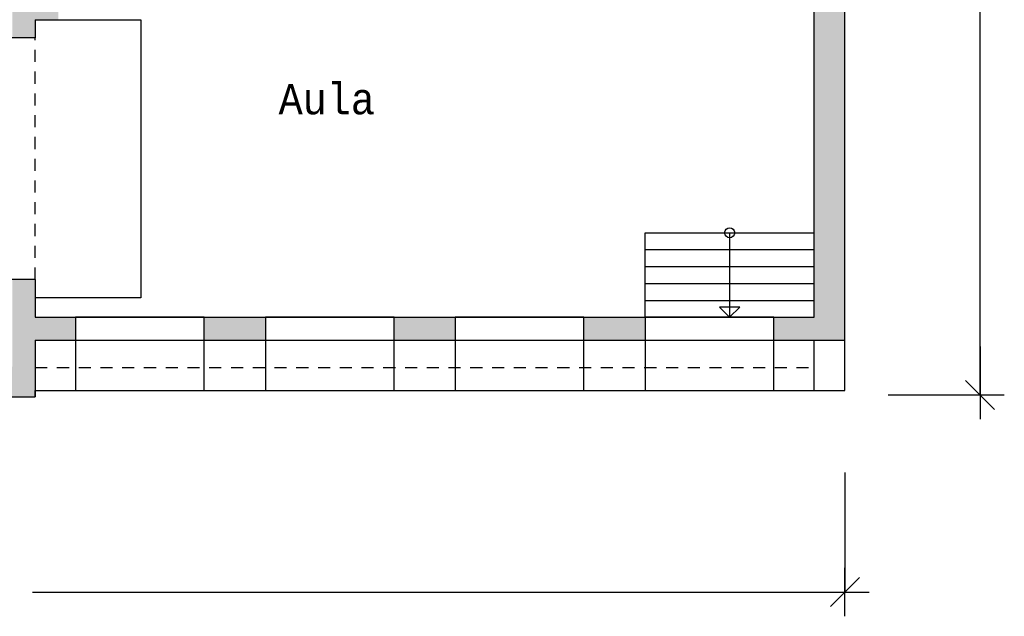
# Model space of a CAD drawing. Header units: metres. Extents: x -10.5 to 20.8, y -9 to 17.
# Tile 30 of 32: x 4.5 to 20.8, y -9 to 0.9. Entities that reach past the tile are written whole.
import ezdxf

# ---------------------------------------------------------------- set-up
doc = ezdxf.new("R2010")
doc.units = ezdxf.units.M
doc.header["$PDMODE"] = 65
doc.linetypes.add('AUSGEZOGEN', pattern=[0])
doc.linetypes.add('LINIE_2', pattern=[0.36, 0.2, -0.16])
doc.layers.add('XR$1$STANDARD', color=7, linetype='Continuous', lineweight=25)
doc.layers.add('XR$2$STANDARD', color=7, linetype='Continuous', lineweight=25)
doc.styles.add('LUCIDACONSOLE', font='LUCON.TTF')
doc.dimstyles.new('_DIMSTYLE_2', dxfattribs={"dimtxt": 0.5, "dimasz": 0.8, "dimexe": 0, "dimexo": 0, "dimgap": 0.25, "dimtad": 0, "dimrnd": 0.01, "dimzin": 4, "dimdsep": 46, "dimtxsty": 'Standard', "dimblk1": 'ALL_ML_STRICH', "dimblk2": 'ALL_ML_STRICH', "dimsah": 1, "dimcen": 0, "dimadec": 0, "dimazin": 0, "dimtfac": 1, "dimtdec": 0, "dimtix": 1, "dimtmove": 2, "dimatfit": 3, "dimfxl": 1, "dimtzin": 0, "dimlwd": 0, "dimlwe": 25, "dimarcsym": 0})
doc.dimstyles.new('_DIMSTYLE_3', dxfattribs={"dimtxt": 0.5, "dimasz": 0.8, "dimexe": 0, "dimexo": 0, "dimgap": 0.25, "dimtad": 0, "dimrnd": 0.01, "dimzin": 4, "dimdsep": 46, "dimtxsty": 'Standard', "dimblk1": 'ALL_ML_STRICH', "dimblk2": 'ALL_ML_STRICH', "dimsah": 1, "dimcen": 0, "dimadec": 0, "dimazin": 0, "dimtfac": 1, "dimtdec": 0, "dimtix": 1, "dimtmove": 2, "dimatfit": 3, "dimfxl": 1, "dimtzin": 0, "dimlwd": 0, "dimlwe": 25, "dimarcsym": 0})

# ---------------------------------------------------------------- blocks, each defined once
blk = doc.blocks.new('ALL_ML_STRICH')
at = {"color": 0, "linetype": 'ByBlock', "lineweight": -2}
for p, q in [((0, -0.5), (0, 0.5)), ((-0.3, -0.3), (0.3, 0.3)), ((-1, 0), (0.5, 0))]:
    blk.add_line(p, q, dxfattribs=at)
blk = doc.blocks.new('*D4')
at = {"layer": 'DEFPOINTS', "color": 0, "linetype": 'AUSGEZOGEN', "lineweight": 25}
for p in [(-10.134, -4.896), (18.156, -5.256), (-10.134, -8.593)]:
    blk.add_point(p, dxfattribs=at)
at = {"layer": 'XR$1$STANDARD', "color": 0, "linetype": 'AUSGEZOGEN', "lineweight": -2}
for p, q in [((-10.134, -6.611), (-10.134, -8.593)), ((18.156, -6.611), (18.156, -8.593)), ((-10.134, -8.593), (2.971, -8.593)), ((4.713, -8.593), (18.156, -8.593))]:
    blk.add_line(p, q, dxfattribs=at)
at = {"layer": 'XR$1$STANDARD', "color": 0, "linetype": 'AUSGEZOGEN', "lineweight": 25, "xscale": 0.8, "yscale": 0.8, "zscale": 0.8, "rotation": 180}
blk.add_blockref('ALL_ML_STRICH', (-10.134, -8.593), dxfattribs=at)
at = {"layer": 'XR$1$STANDARD', "color": 0, "linetype": 'AUSGEZOGEN', "lineweight": 25, "xscale": 0.8, "yscale": 0.8, "zscale": 0.8}
blk.add_blockref('ALL_ML_STRICH', (18.156, -8.593), dxfattribs=at)
at = {"layer": 'XR$1$STANDARD', "color": 0, "linetype": 'AUSGEZOGEN', "lineweight": 25, "insert": (3.842, -8.655), "char_height": 0.5, "width": 1.56618, "attachment_point": 5}
blk.add_mtext('\\W0.63;\\A1;{28.29\\H0.330000;\\S^ ;}', dxfattribs=at)
blk = doc.blocks.new('*D5')
at = {"layer": 'DEFPOINTS', "color": 0, "linetype": 'AUSGEZOGEN', "lineweight": 25}
for p in [(14.776, 12.929), (18.156, -5.331), (20.395, -5.331)]:
    blk.add_point(p, dxfattribs=at)
at = {"layer": 'XR$2$STANDARD', "color": 0, "linetype": 'AUSGEZOGEN', "lineweight": -2}
for p, q in [((18.872, 12.929), (20.395, 12.929)), ((20.395, 4.5), (20.395, 12.929)), ((20.395, -5.331), (20.395, 2.758)), ((18.872, -5.331), (20.395, -5.331))]:
    blk.add_line(p, q, dxfattribs=at)
at = {"layer": 'XR$2$STANDARD', "color": 0, "linetype": 'AUSGEZOGEN', "lineweight": 25, "xscale": 0.8, "yscale": 0.8, "zscale": 0.8}
for p, rotation in [((20.395, 12.929), 90), ((20.395, -5.331), -90.00000000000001)]:
    blk.add_blockref('ALL_ML_STRICH', p, dxfattribs=dict(at, rotation=rotation))
at = {"layer": 'XR$2$STANDARD', "color": 0, "linetype": 'AUSGEZOGEN', "lineweight": 25, "insert": (20.457, 3.629), "char_height": 0.5, "width": 1.56618, "attachment_point": 5, "rotation": 90}
blk.add_mtext('\\W0.63;\\A1;{18.26\\H0.330000;\\S^ ;}', dxfattribs=at)
blk = doc.blocks.new('*D6')
at = {"layer": 'DEFPOINTS', "color": 0, "linetype": 'AUSGEZOGEN', "lineweight": 25}
for p in [(-10.134, -5.331), (18.156, -5.331), (-10.134, -8.593)]:
    blk.add_point(p, dxfattribs=at)
at = {"layer": 'XR$2$STANDARD', "color": 0, "linetype": 'AUSGEZOGEN', "lineweight": -2}
for p, q in [((-10.134, -6.611), (-10.134, -8.593)), ((18.156, -6.611), (18.156, -8.593)), ((-10.134, -8.593), (2.971, -8.593)), ((4.713, -8.593), (18.156, -8.593))]:
    blk.add_line(p, q, dxfattribs=at)
at = {"layer": 'XR$2$STANDARD', "color": 0, "linetype": 'AUSGEZOGEN', "lineweight": 25, "xscale": 0.8, "yscale": 0.8, "zscale": 0.8, "rotation": 180}
blk.add_blockref('ALL_ML_STRICH', (-10.134, -8.593), dxfattribs=at)
at = {"layer": 'XR$2$STANDARD', "color": 0, "linetype": 'AUSGEZOGEN', "lineweight": 25, "xscale": 0.8, "yscale": 0.8, "zscale": 0.8}
blk.add_blockref('ALL_ML_STRICH', (18.156, -8.593), dxfattribs=at)
at = {"layer": 'XR$2$STANDARD', "color": 0, "linetype": 'AUSGEZOGEN', "lineweight": 25, "insert": (3.842, -8.655), "char_height": 0.5, "width": 1.56618, "attachment_point": 5}
blk.add_mtext('\\W0.63;\\A1;{28.29\\H0.330000;\\S^ ;}', dxfattribs=at)

msp = doc.modelspace()

# ---------------------------------------------------------------- hatches: boundary and pattern name
at = {"layer": 'XR$2$STANDARD', "linetype": 'AUSGEZOGEN', "lineweight": 25}
msp.add_hatch(color=0, dxfattribs=at).paths.add_polyline_path([(16.982, -4.046), (16.982, -4.426), (18.156, -4.426), (18.156, 5.709), (17.204, 5.709), (17.204, 5.329), (17.646, 5.329), (17.646, -4.046)])
at = {"layer": 'XR$2$STANDARD', "linetype": 'LINIE_2', "lineweight": 25}
for points in [[(4.376, 2.859), (4.376, 0.579), (4.756, 0.579), (4.756, 0.879), (5.136, 0.879), (5.136, 1.629), (4.756, 1.629), (4.756, 2.859)], [(3.671, -5.361), (4.756, -5.361), (4.756, -4.426), (5.421, -4.426), (5.421, -4.046), (4.756, -4.046), (4.756, -3.421), (4.376, -3.421), (4.376, -4.861), (3.671, -4.861)], [(7.551, -4.046), (7.551, -4.426), (8.565, -4.426), (8.565, -4.046)], [(10.695, -4.426), (11.708, -4.426), (11.708, -4.046), (10.695, -4.046)], [(13.838, -4.426), (14.852, -4.426), (14.852, -4.046), (13.838, -4.046)]]:
    msp.add_hatch(color=0, dxfattribs=at).paths.add_polyline_path(points)

# ---------------------------------------------------------------- linework, layer by layer
at = {"layer": 'XR$1$STANDARD', "color": 0, "linetype": 'AUSGEZOGEN', "lineweight": 25}
for p, q in [((18.156, -5.256), (18.156, 5.709)), ((17.646, -4.046), (17.646, 5.329)), ((4.756, 0.879), (4.756, 0.579)), ((4.756, -3.421), (4.756, -4.046)), ((4.756, -4.046), (17.646, -4.046)), ((4.756, -4.426), (18.156, -4.426)), ((4.756, -4.426), (4.756, -5.361)), ((17.646, -5.256), (17.646, -4.426)), ((-0.124, -5.361), (4.756, -5.361)), ((4.756, -5.256), (18.156, -5.256)), ((4.756, -5.361), (4.756, -5.256))]:
    msp.add_line(p, q, dxfattribs=at)
at = {"layer": 'XR$1$STANDARD', "color": 0, "linetype": 'LINIE_2', "lineweight": 25}
msp.add_line((4.756, -4.876), (17.646, -4.876), dxfattribs=at)
at = {"layer": 'XR$2$STANDARD', "color": 0, "linetype": 'AUSGEZOGEN', "lineweight": 25}
for p, q in [((4.756, 0.879), (6.506, 0.879)), ((6.506, 0.879), (6.506, -3.721)), ((4.756, 0.579), (4.376, 0.579)), ((14.852, -4.046), (14.852, -2.646)), ((14.852, -2.646), (17.646, -2.646)), ((16.249, -2.646), (16.249, -4.046)), ((14.852, -2.926), (17.646, -2.926)), ((14.852, -3.206), (17.646, -3.206)), ((4.756, -3.421), (4.376, -3.421)), ((14.852, -3.486), (17.646, -3.486)), ((6.506, -3.721), (4.756, -3.721)), ((14.852, -3.766), (17.646, -3.766)), ((16.249, -4.046), (16.08, -3.877)), ((16.418, -3.877), (16.08, -3.877)), ((16.249, -4.046), (16.418, -3.877)), ((7.551, -4.046), (5.421, -4.046)), ((5.421, -4.046), (5.421, -5.256)), ((7.551, -5.256), (7.551, -4.046)), ((10.695, -4.046), (8.565, -4.046)), ((8.565, -4.046), (8.565, -5.256)), ((10.695, -5.256), (10.695, -4.046)), ((13.838, -4.046), (11.708, -4.046)), ((11.708, -4.046), (11.708, -5.256)), ((13.838, -5.256), (13.838, -4.046)), ((16.982, -4.046), (14.852, -4.046)), ((14.852, -4.046), (14.852, -5.256)), ((16.982, -5.256), (16.982, -4.046)), ((5.421, -4.426), (7.551, -4.426)), ((8.565, -4.426), (10.695, -4.426)), ((11.708, -4.426), (13.838, -4.426)), ((14.852, -4.426), (16.982, -4.426))]:
    msp.add_line(p, q, dxfattribs=at)
at = {"layer": 'XR$2$STANDARD', "color": 0, "linetype": 'LINIE_2', "lineweight": 25}
msp.add_line((4.756, -3.421), (4.756, 0.579), dxfattribs=at)
at = {"layer": 'XR$2$STANDARD', "color": 0, "linetype": 'AUSGEZOGEN', "lineweight": 25}
msp.add_circle((16.249, -2.646), 0.0831, dxfattribs=at)

# ---------------------------------------------------------------- texts
at = {"layer": 'XR$2$STANDARD', "color": 0, "linetype": 'AUSGEZOGEN', "lineweight": 25, "insert": (8.784, -0.694), "char_height": 0.5, "width": 2.01282, "attachment_point": 7, "style": 'LUCIDACONSOLE'}
msp.add_mtext('\\W0.94;Aula', dxfattribs=at)

# ---------------------------------------------------------------- dimensions: what is measured, and where the dimension line sits
at = {"layer": 'XR$1$STANDARD', "color": 0, "linetype": 'AUSGEZOGEN', "lineweight": 25}
dim = msp.add_linear_dim(base=(18.156, -8.593), p1=(-10.134, -6.611), p2=(18.156, -6.611), dimstyle='_DIMSTYLE_2', override={"dimpost": '<>', "dimclrd": 0, "dimclre": 0, "dimclrt": 0, "dimlwd": 0, "dimlwe": 25}, dxfattribs=at)
dim.commit()
dim.dimension.update_dxf_attribs({"geometry": '*D4', "text_midpoint": (3.842, -8.655)})
at = {"layer": 'XR$2$STANDARD', "color": 0, "linetype": 'AUSGEZOGEN', "lineweight": 25}
dim = msp.add_linear_dim(base=(20.395, 12.929), p1=(18.872, -5.331), p2=(18.872, 12.929), angle=90, dimstyle='_DIMSTYLE_3', override={"dimpost": '<>', "dimclrd": 0, "dimclre": 0, "dimclrt": 0, "dimlwd": 0, "dimlwe": 25}, dxfattribs=at)
dim.commit()
dim.dimension.update_dxf_attribs({"geometry": '*D5', "text_midpoint": (20.457, 3.629)})
dim = msp.add_linear_dim(base=(18.156, -8.593), p1=(-10.134, -6.611), p2=(18.156, -6.611), dimstyle='_DIMSTYLE_3', override={"dimpost": '<>', "dimclrd": 0, "dimclre": 0, "dimclrt": 0, "dimlwd": 0, "dimlwe": 25}, dxfattribs=at)
dim.commit()
dim.dimension.update_dxf_attribs({"geometry": '*D6', "text_midpoint": (3.842, -8.655)})

doc.saveas('drawing.dxf')
